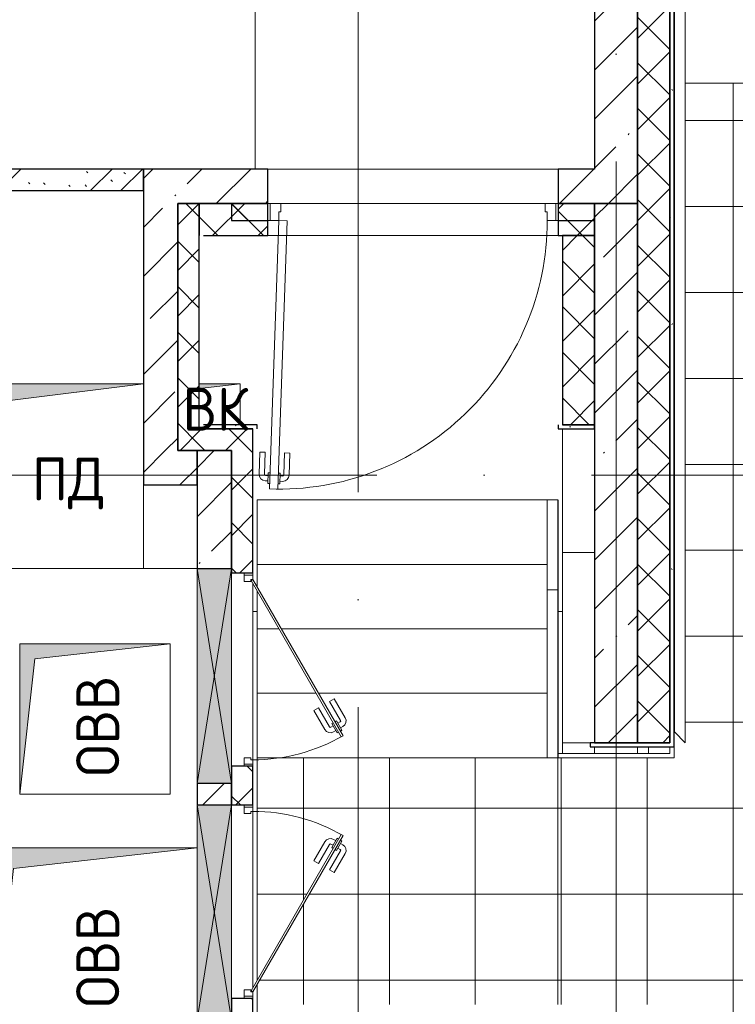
# Model space of a CAD drawing. Header units: millimetres. Extents: x -30540 to 150652, y -11730 to 123410.
# Tile 71 of 113: x 95080 to 98410, y 27487 to 32070. Entities that reach past the tile are written whole.
import ezdxf

# ---------------------------------------------------------------- set-up
doc = ezdxf.new("R2010")
doc.units = ezdxf.units.MM
doc.linetypes.add('ADSK_Линия сетки', pattern=[5000, 4000, -500, 0, -500])
doc.linetypes.add('Штриховая', pattern=[1000, 600, -400])
for name, color, linetype, lineweight in [('A-____-NOTE-TEXT', 7, 'Continuous', 18), ('A-DOOR-____-MCUT', 7, 'Continuous', 9), ('A-DOOR-____-OTLN', 7, 'Continuous', 18), ('A-DOOR-FRAM-MCUT', 7, 'Continuous', 9), ('A-DOOR-OPNG-OTLN', 7, 'Continuous', 18), ('A-FLOR-____-OTLN', 7, 'Continuous', 18), ('A-FLOR-____-PATT', 7, 'Continuous', 18), ('A-GENM-____-OTLN', 7, 'Continuous', 18), ('A-GLAZ-____-MCUT', 7, 'Continuous', 9), ('A-GLAZ-____-OTLN', 7, 'Continuous', 18), ('A-ROOF-____-OTLN', 7, 'Continuous', 18), ('A-ROOF-____-PATT', 7, 'Continuous', 18), ('A-WALL-____-MCUT', 7, 'Continuous', 40), ('A-WALL-____-OTLN', 7, 'Continuous', 18), ('A-WALL-____-PATT', 7, 'Continuous', 40), ('I-WALL-____-MCUT', 7, 'Continuous', 40), ('M-EQPM-____-OTLN', 7, 'Continuous', 18), ('S-GRID-____-OTLN', 7, 'Continuous', 9), ('S-STRS-____-OTLN', 7, 'Continuous', 18), ('Ограждение', 7, 'Continuous', 18), ('Перила', 7, 'Continuous', 18), ('Поручни', 7, 'Continuous', 18)]:
    doc.layers.add(name, color=color, linetype=linetype, lineweight=lineweight)
doc.styles.add('GOST Common', font='GOST_Common.ttf', dxfattribs={"height": 200})
pattern_1 = [(45, (0, 0), (-106.06602, 106.06602), []), (135, (0, 0), (-106.06602, -106.06602), [])]
pattern_2 = [(45, (0, 0), (-228.0985, 228.0985), []), (45, (228.1, 0), (-228.0985, 228.0985), [403.225, -80.645, 6.706, -73.939])]
pattern_3 = [(0, (0, 0), (0, 400), []), (90, (0, 0), (-400, 2e-14), [])]
pattern_4 = [(0, (0, 0), (406.4, 101.6), [6.706, -298.094, 6.706, -298.094, -1625.6]), (0, (0, 0), (406.4, 101.6), [-609.6, 6.706, -602.894, 6.706, -298.094, -711.2]), (0, (0, 0), (406.4, 101.6), [-1524, 6.706, -196.494, 6.706, -501.294]), (120, (152.4, 50.8), (-291.18818, 301.15272), [6.706, -298.094, 6.706, -298.094, -1625.6]), (120, (152.4, 50.8), (-291.18818, 301.15272), [-609.6, 6.706, -602.894, 6.706, -298.094, -711.2]), (120, (152.4, 50.8), (-291.18818, 301.15272), [-1524, 6.706, -196.494, 6.706, -501.294]), (240, (203.2, 254), (-115.21182, -402.75272), [6.706, -298.094, 6.706, -298.094, -1625.6]), (240, (203.2, 254), (-115.21182, -402.75272), [-609.6, 6.706, -602.894, 6.706, -298.094, -711.2]), (240, (203.2, 254), (-115.21182, -402.75272), [-1524, 6.706, -196.494, 6.706, -501.294])]

# ---------------------------------------------------------------- blocks, each defined once
blk = doc.blocks.new('Ограждение - Ограждение-5682640-Кровля ЭЛ')
at = {"layer": 'Поручни', "color": 253, "lineweight": 13, "true_color": 0xaaaaaa}
for p, q in [((13229.6, 35085), (13279.6, 35085)), ((13229.6, 35085), (13229.6, 33885)), ((13279.6, 35085), (13279.6, 33885)), ((13279.6, 33885), (13229.6, 33885))]:
    blk.add_line(p, q, dxfattribs=at)
blk = doc.blocks.new('Тип перил - Перила_Внутренний_-5682675-Кровля ЭЛ')
at = {"layer": 'Перила', "color": 253, "lineweight": 13, "true_color": 0xaaaaaa}
for p, q in [((13229.6, 35085), (13279.6, 35085)), ((13229.6, 34666.8), (13229.6, 35085)), ((13279.6, 35085), (13279.6, 34666.8)), ((13279.6, 34666.8), (13229.6, 34666.8))]:
    blk.add_line(p, q, dxfattribs=at)
blk = doc.blocks.new('Тип перил - Перила_Внутренний_-V85-Кровля ЭЛ')
at = {"layer": 'Перила', "color": 253, "lineweight": 13, "true_color": 0xaaaaaa}
for p, q in [((13279.6, 35085), (13229.6, 35085)), ((13229.6, 35085), (13229.6, 33885)), ((13279.6, 35085), (13279.6, 33885)), ((13279.6, 33885), (13229.6, 33885))]:
    blk.add_line(p, q, dxfattribs=at)
blk = doc.blocks.new('АР_Канал вертикальный прямоугольный1 - ОВВ-6947651-Кровля ЭЛ')
at = {"layer": 'M-EQPM-____-OTLN', "lineweight": 13, "true_color": 0xe2e2e2}
blk.add_hatch(color=254, dxfattribs=at).paths.add_polyline_path([(475, -475), (-380, -380), (-475, 475), (-475, -475), (-363.2, -475)])
at = {"layer": 'M-EQPM-____-OTLN', "color": 253, "lineweight": 13, "true_color": 0xaaaaaa}
for p, q in [((-475, 475), (-380, -380)), ((-475, 475), (-380, -380)), ((-475, -475), (-475, 475)), ((-475, 475), (475, 475)), ((-475, -475), (-475, 475)), ((475, 475), (-475, 475)), ((-475, 475), (-475, -475)), ((475, 475), (475, -475)), ((475, -475), (475, 475)), ((-380, -380), (475, -475)), ((-380, -380), (475, -475)), ((475, -475), (-475, -475)), ((475, -475), (-475, -475)), ((-475, -475), (475, -475))]:
    blk.add_line(p, q, dxfattribs=at)
blk = doc.blocks.new('КР-Проем - Настраиваемый-6137053-Кровля ЭЛ')
at = {"layer": 'A-DOOR-OPNG-OTLN', "color": 253, "lineweight": 13, "true_color": 0xaaaaaa}
for p, q in [((-675, 80), (675, 80)), ((-675, -80), (675, -80))]:
    blk.add_line(p, q, dxfattribs=at)
blk = doc.blocks.new('АР_Проем - Настраиваемый-6237354-Кровля ЭЛ')
at = {"layer": 'A-DOOR-OPNG-OTLN', "color": 253, "lineweight": 13, "true_color": 0xaaaaaa}
for p, q in [((-675, 75), (675, 75)), ((-675, -75), (675, -75))]:
    blk.add_line(p, q, dxfattribs=at)
blk = doc.blocks.new('АР_Канал вертикальный прямоугольный1 - ОВВ-6947537-Кровля ЭЛ')
at = {"layer": 'M-EQPM-____-OTLN', "lineweight": 13, "true_color": 0xe2e2e2}
blk.add_hatch(color=254, dxfattribs=at).paths.add_polyline_path([(350, -350), (-280, -280), (-350, 350), (-350, -350)])
at = {"layer": 'M-EQPM-____-OTLN', "color": 253, "lineweight": 13, "true_color": 0xaaaaaa}
for p, q in [((-350, 350), (-280, -280)), ((-350, 350), (-280, -280)), ((-350, -350), (-350, 350)), ((-350, 350), (350, 350)), ((-350, -350), (-350, 350)), ((350, 350), (-350, 350)), ((-350, 350), (-350, -350)), ((350, 350), (350, -350)), ((350, -350), (350, 350)), ((-280, -280), (350, -350)), ((-280, -280), (350, -350)), ((350, -350), (-350, -350)), ((350, -350), (-350, -350)), ((-350, -350), (350, -350))]:
    blk.add_line(p, q, dxfattribs=at)
blk = doc.blocks.new('АР_Отверстие прямоугольное - ОВВ-6231125-Кровля ЭЛ')
at = {"layer": 'A-GLAZ-____-OTLN', "lineweight": 13, "true_color": 0xf0f0f0}
blk.add_hatch(color=7, dxfattribs=at).paths.add_polyline_path([(625, -80), (625, 80), (-375, 80), (-375, -80)])
at = {"layer": 'A-GLAZ-____-MCUT', "color": 253, "lineweight": 15, "true_color": 0xaaaaaa}
for p, q in [((-375, 80), (-375, -80)), ((625, 80), (625, -80))]:
    blk.add_line(p, q, dxfattribs=at)
at = {"layer": 'A-GLAZ-____-OTLN', "color": 253, "lineweight": 5, "true_color": 0xaaaaaa}
for p, q in [((625, 80), (-375, -80)), ((-375, 80), (625, -80))]:
    blk.add_line(p, q, dxfattribs=at)
at = {"layer": 'A-GLAZ-____-OTLN', "color": 253, "lineweight": 13, "true_color": 0xaaaaaa}
for p, q in [((625, 80), (-375, 80)), ((-375, 80), (-375, -80)), ((625, -80), (625, 80)), ((-375, -80), (625, -80))]:
    blk.add_line(p, q, dxfattribs=at)
blk = doc.blocks.new('АР_Дверь однопольная - 1350х1900h_1200__Глухая_Кровля-6549488-Кровля ЭЛ')
at = {"layer": 'A-DOOR-____-MCUT', "color": 253, "lineweight": 15, "true_color": 0xaaaaaa}
for p, q in [((628.6, 1290.6), (585, 41.4)), ((625, 40), (668.6, 1289.2)), ((668.6, 1289.2), (628.6, 1290.6)), ((585, 41.4), (625, 40))]:
    blk.add_line(p, q, dxfattribs=at)
at = {"layer": 'A-DOOR-____-OTLN', "color": 253, "lineweight": 5, "true_color": 0xaaaaaa}
for p, q in [((619.3, 1253.4), (607.3, 1253.9)), ((619.8, 1265.9), (618, 1216)), ((627.8, 1265.6), (619.8, 1265.9)), ((667.8, 1264.3), (675.7, 1264)), ((675.7, 1264), (674, 1214)), ((675.3, 1251.5), (687.3, 1251.1)), ((572.7, 1122.5), (576.3, 1224.9)), ((597.7, 1121.6), (601.3, 1224.1)), ((618.5, 1228.5), (606.5, 1228.9)), ((618, 1216), (626, 1215.7)), ((674, 1214), (666, 1214.3)), ((674.4, 1226.5), (686.4, 1226.1)), ((687.7, 1118.5), (691.3, 1220.9)), ((712.7, 1117.6), (716.2, 1220)), ((597.7, 1121.6), (572.7, 1122.5)), ((687.7, 1118.5), (712.7, 1117.6))]:
    blk.add_line(p, q, dxfattribs=at)
at = {"layer": 'A-DOOR-____-OTLN', "color": 253, "lineweight": 13, "true_color": 0xaaaaaa}
blk.add_arc((625, 40), 1250, 88, 180, dxfattribs=at)
at = {"layer": 'A-DOOR-____-OTLN', "color": 253, "lineweight": 5, "true_color": 0xaaaaaa}
for centre, radius, start, end in [((606.3, 1223.9), 30, 88, 178), ((686.3, 1221.1), 30, 358, 88), ((606.3, 1223.9), 4.99, 88, 178), ((686.3, 1221.1), 4.99, 358, 88)]:
    blk.add_arc(centre, radius, start, end, dxfattribs=at)
at = {"layer": 'A-DOOR-FRAM-MCUT', "color": 253, "lineweight": 15, "true_color": 0xaaaaaa}
for p, q in [((-665, 40), (-675, 40)), ((-625, 40), (-665, 40)), ((-665, 40), (-665, -40)), ((-625, 0), (-625, 40)), ((-615, 0), (-625, 0)), ((-615, -40), (-615, 0)), ((625, 0), (615, 0)), ((615, 0), (615, -40)), ((665, 40), (625, 40)), ((625, 40), (625, 0)), ((665, -40), (665, 40)), ((665, 40), (675, 40)), ((-665, -40), (-675, -40)), ((-665, -40), (-615, -40)), ((615, -40), (665, -40)), ((665, -40), (675, -40))]:
    blk.add_line(p, q, dxfattribs=at)
blk = doc.blocks.new('АР_Канал вертикальный прямоугольный - ВК-6323410-Кровля ЭЛ')
at = {"layer": 'M-EQPM-____-OTLN', "lineweight": 13, "true_color": 0xe2e2e2}
blk.add_hatch(color=254, dxfattribs=at).paths.add_polyline_path([(-85, 75), (-84, 84), (105, 105), (-85, 105), (-85, 85)])
at = {"layer": 'M-EQPM-____-OTLN', "color": 253, "lineweight": 13, "true_color": 0xaaaaaa}
for p, q in [((105, 105), (-85, 105)), ((105, 105), (-85, 105)), ((-85, 105), (105, 105)), ((-84, 84), (105, 105)), ((-84, 84), (105, 105)), ((105, -85), (105, 105)), ((105, 105), (105, -85)), ((-85, 75), (-84, 84)), ((-85, 75), (-84, 84))]:
    blk.add_line(p, q, dxfattribs=at)
blk = doc.blocks.new('АР_Канал вертикальный прямоугольный - ПД-6501947-Кровля ЭЛ')
at = {"layer": 'M-EQPM-____-OTLN', "lineweight": 13, "true_color": 0xe2e2e2}
blk.add_hatch(color=254, dxfattribs=at).paths.add_polyline_path([(-350, -430), (-272, 352), (350, 430), (-350, 430), (-350, -396.2)])
at = {"layer": 'M-EQPM-____-OTLN', "color": 253, "lineweight": 13, "true_color": 0xaaaaaa}
for p, q in [((350, 430), (-350, 430)), ((350, 430), (-350, 430)), ((-350, 430), (350, 430)), ((-272, 352), (350, 430)), ((-272, 352), (350, 430)), ((-350, -430), (-272, 352)), ((-350, -430), (-272, 352)), ((350, -430), (350, -40)), ((350, -40), (350, -430)), ((-350, -430), (350, -430)), ((350, -430), (-350, -430))]:
    blk.add_line(p, q, dxfattribs=at)
blk = doc.blocks.new('_GM_Dt-St-D_Фартук гнутый из оцинкованной стали_Пристенный_Тип 1__c-верхняя кромка с отгибом_ - ФС-1_3_50х70У100-1_5_t__RAL7016-6954659-Кровля ЭЛ')
at = {"layer": 'A-GENM-____-OTLN', "color": 253, "lineweight": 13, "true_color": 0xaaaaaa}
for p, q in [((0, 50), (7331.5, 50)), ((7331.5, 50), (7281.5, 0)), ((50, 0), (7281.5, 0)), ((7281.5, -1.5), (7281.5, 0))]:
    blk.add_line(p, q, dxfattribs=at)
blk = doc.blocks.new('АР_Отверстие прямоугольное - ОВВ-V104-Кровля ЭЛ')
at = {"layer": 'A-GLAZ-____-OTLN', "lineweight": 13, "true_color": 0xf0f0f0}
blk.add_hatch(color=7, dxfattribs=at).paths.add_polyline_path([(625, 80), (-375, 80), (-375, -80), (625, -80)])
at = {"layer": 'A-GLAZ-____-MCUT', "color": 253, "lineweight": 15, "true_color": 0xaaaaaa}
for p, q in [((-375, 80), (-375, -80)), ((625, 80), (625, -80))]:
    blk.add_line(p, q, dxfattribs=at)
at = {"layer": 'A-GLAZ-____-OTLN', "color": 253, "lineweight": 5, "true_color": 0xaaaaaa}
for p, q in [((625, 80), (-375, -80)), ((-375, 80), (625, -80))]:
    blk.add_line(p, q, dxfattribs=at)
at = {"layer": 'A-GLAZ-____-OTLN', "color": 253, "lineweight": 13, "true_color": 0xaaaaaa}
for p, q in [((625, 80), (-375, 80)), ((-375, 80), (-375, -80)), ((625, -80), (625, 80)), ((-375, -80), (-175, -80))]:
    blk.add_line(p, q, dxfattribs=at)
blk = doc.blocks.new('АР_Дверь однопольная - 900х600h_900__кровля-6372752-Кровля ЭЛ')
at = {"layer": 'A-DOOR-____-MCUT', "color": 253, "lineweight": 15, "true_color": 0xaaaaaa}
for p, q in [((-307.5, 470), (-312.5, 461.3)), ((-312.5, 461.3), (415, 41.3)), ((420, 50), (-307.5, 470)), ((415, 41.3), (420, 50))]:
    blk.add_line(p, q, dxfattribs=at)
at = {"layer": 'A-DOOR-____-OTLN', "color": 253, "lineweight": 5, "true_color": 0xaaaaaa}
for p, q in [((-285.8, 457.5), (-281.8, 464.4)), ((-281.8, 464.4), (-238.5, 439.4)), ((-271, 458.2), (-265, 468.6)), ((-135.2, 428.3), (-224, 479.6)), ((-290.8, 448.8), (-294.8, 441.9)), ((-294.8, 441.9), (-251.5, 416.9)), ((-284, 435.7), (-290, 425.3)), ((-262.3, 423.2), (-268.3, 412.8)), ((-251.5, 416.9), (-247.5, 423.8)), ((-249.3, 445.7), (-243.3, 456.1)), ((-238.5, 439.4), (-242.5, 432.5)), ((-147.7, 406.7), (-236.5, 457.9)), ((-147.7, 406.7), (-135.2, 428.3)), ((-190.2, 333), (-279, 384.3)), ((-177.7, 354.7), (-266.5, 405.9)), ((-177.7, 354.7), (-190.2, 333))]:
    blk.add_line(p, q, dxfattribs=at)
at = {"layer": 'A-DOOR-____-OTLN', "color": 253, "lineweight": 13, "true_color": 0xaaaaaa}
blk.add_arc((420, 50), 840, 150, 180, dxfattribs=at)
at = {"layer": 'A-DOOR-____-OTLN', "color": 253, "lineweight": 5, "true_color": 0xaaaaaa}
for centre, radius, start, end in [((-239, 453.6), 30, 60, 150), ((-239, 453.6), 4.99, 60, 150), ((-264, 410.3), 30, 150, 240), ((-264, 410.3), 4.99, 150, 240)]:
    blk.add_arc(centre, radius, start, end, dxfattribs=at)
at = {"layer": 'A-DOOR-FRAM-MCUT', "color": 253, "lineweight": 15, "true_color": 0xaaaaaa}
for p, q in [((-440, 50), (-450, 50)), ((-420, 50), (-440, 50)), ((-440, 50), (-440, 10)), ((-420, 40), (-420, 50)), ((440, 50), (420, 50)), ((420, 50), (420, 40)), ((440, 10), (440, 50)), ((440, 50), (450, 50)), ((-440, 10), (-450, 10)), ((-440, 10), (-410, 10)), ((-410, 40), (-420, 40)), ((-410, 10), (-410, 40)), ((420, 40), (410, 40)), ((410, 40), (410, 10)), ((410, 10), (440, 10)), ((440, 10), (450, 10))]:
    blk.add_line(p, q, dxfattribs=at)
blk = doc.blocks.new('АР_Дверь однопольная - 900х600h_900__кровля-6372755-Кровля ЭЛ')
at = {"layer": 'A-DOOR-____-MCUT', "color": 253, "lineweight": 15, "true_color": 0xaaaaaa}
for p, q in [((307.5, 470), (-420, 50)), ((-415, 41.3), (312.5, 461.3)), ((312.5, 461.3), (307.5, 470)), ((-420, 50), (-415, 41.3))]:
    blk.add_line(p, q, dxfattribs=at)
at = {"layer": 'A-DOOR-____-OTLN', "color": 253, "lineweight": 5, "true_color": 0xaaaaaa}
for p, q in [((135.2, 428.3), (224, 479.6)), ((281.8, 464.4), (238.5, 439.4)), ((271, 458.2), (265, 468.6)), ((285.8, 457.5), (281.8, 464.4)), ((147.7, 406.7), (135.2, 428.3)), ((147.7, 406.7), (236.5, 457.9)), ((238.5, 439.4), (242.5, 432.5)), ((249.3, 445.7), (243.3, 456.1)), ((251.5, 416.9), (247.5, 423.8)), ((294.8, 441.9), (251.5, 416.9)), ((262.3, 423.2), (268.3, 412.8)), ((284, 435.7), (290, 425.3)), ((290.8, 448.8), (294.8, 441.9)), ((177.7, 354.7), (266.5, 405.9)), ((190.2, 333), (279, 384.3)), ((177.7, 354.7), (190.2, 333))]:
    blk.add_line(p, q, dxfattribs=at)
for centre, radius, start, end in [((239, 453.6), 30, 30, 120), ((239, 453.6), 4.99, 30, 120), ((264, 410.3), 4.99, 300, 30), ((264, 410.3), 30, 300, 30)]:
    blk.add_arc(centre, radius, start, end, dxfattribs=at)
at = {"layer": 'A-DOOR-____-OTLN', "color": 253, "lineweight": 13, "true_color": 0xaaaaaa}
blk.add_arc((-420, 50), 840, 360, 30, dxfattribs=at)
at = {"layer": 'A-DOOR-FRAM-MCUT', "color": 253, "lineweight": 15, "true_color": 0xaaaaaa}
for p, q in [((-440, 50), (-450, 50)), ((-420, 50), (-440, 50)), ((-440, 50), (-440, 10)), ((-420, 40), (-420, 50)), ((440, 50), (420, 50)), ((420, 50), (420, 40)), ((440, 10), (440, 50)), ((440, 50), (450, 50)), ((-440, 10), (-450, 10)), ((-440, 10), (-410, 10)), ((-410, 40), (-420, 40)), ((-410, 10), (-410, 40)), ((420, 40), (410, 40)), ((410, 40), (410, 10)), ((410, 10), (440, 10)), ((440, 10), (450, 10))]:
    blk.add_line(p, q, dxfattribs=at)
blk = doc.blocks.new('Наметкина 10_РД_АР_К4_отсоединено_rvt-1-Кровля ЭЛ')
at = {"layer": 'A-FLOR-____-PATT', "lineweight": 5, "true_color": 0xd2d2d2}
h = blk.add_hatch(dxfattribs=at)
h.set_pattern_fill('FP_22', color=254, style=0, pattern_type=2)
h.set_pattern_definition(pattern_3)
h.paths.add_polyline_path([(96235.3, 27435), (96235.3, 27436.5), (96185.3, 27486.5), (96185.3, 27435)])
h.paths.add_polyline_path([(97584.9, 27486.5), (97584.9, 28635), (96185.3, 28635), (96185.3, 27599.6), (96576.6, 28277.5), (96585.3, 28272.5), (96185.3, 27579.6), (96185.3, 27486.5), (97251.2, 27486.5)])
at = {"layer": 'A-ROOF-____-PATT', "lineweight": 5, "true_color": 0xd2d2d2}
h = blk.add_hatch(dxfattribs=at)
h.set_pattern_fill('FP_22', color=254, style=0, pattern_type=2)
h.set_pattern_definition(pattern_3)
h.paths.add_polyline_path([(103145.3, 12249.9), (104045.3, 12249.9), (104045.3, 19755), (106355.3, 19755), (106355.3, 29125), (103558.6, 29125), (103558.6, 36525), (102658.6, 36525), (102658.6, 28225), (105457, 28225), (105455.3, 26225), (99313.8, 26225), (99313.8, 30946.5), (100275.8, 30946.5), (100275.8, 36525), (99375.8, 36525), (99375.8, 31775), (98176.8, 31775), (98176.8, 28705), (98125.3, 28755), (98125.3, 28635), (97585.3, 28635), (97584.9, 27486.5), (98176.8, 27486.5), (98176.8, 25304.5), (103455.3, 25304.5), (103455.3, 23720), (105455.3, 23720), (105455.3, 20655), (98589.6, 20655), (98589.6, 19585), (98594.5, 19554.1), (98608.7, 19526.2), (98630.8, 19504.1), (98658.7, 19489.9), (98689.6, 19485), (98855.3, 19485), (98855.3, 19755), (98935.3, 19755), (98935.3, 19775), (99775.3, 19775), (99775.3, 19755), (103145.3, 19755), (103145.3, 17983.6)])
h.paths.add_polyline_path([(95305.3, 12249.9), (96205.3, 12249.9), (96205.3, 13710), (98855.3, 13710), (98855.3, 19385), (98689.6, 19385), (98645.1, 19390), (98602.8, 19404.8), (98564.9, 19428.6), (98533.2, 19460.3), (98509.4, 19498.2), (98494.6, 19540.5), (98489.6, 19585), (98489.6, 20655), (97955.3, 20655), (97955.3, 14610), (95305.3, 14610)])
h.paths.add_polyline_path([(98007, 28655), (98105.3, 28655), (98105.3, 28685), (98007, 28685)])
at = {"layer": 'A-WALL-____-PATT', "lineweight": 5, "true_color": 0xaaaaaa}
h = blk.add_hatch(dxfattribs=at)
h.set_pattern_fill('FP_24', color=253, style=0, pattern_type=2)
h.set_pattern_definition(pattern_4)
h.paths.add_polyline_path([(98105.3, 28685), (98125.3, 28685), (98125.3, 35965), (98105.3, 35965), (98105.3, 28705)])
h = blk.add_hatch(dxfattribs=at)
h.set_pattern_fill('FP_21', color=253, style=0, pattern_type=2)
h.set_pattern_definition(pattern_1)
h.paths.add_polyline_path([(97955.3, 28705), (98105.3, 28705), (98105.3, 35815), (97955.3, 35815), (97955.3, 29548.8)])
h = blk.add_hatch(dxfattribs=at)
h.set_pattern_fill('FP_19', color=253, style=0, pattern_type=2)
h.set_pattern_definition(pattern_2)
h.paths.add_polyline_path([(97955.3, 31215), (97955.3, 35615), (97755.3, 35615), (97755.3, 31215)])
h = blk.add_hatch(dxfattribs=at)
h.set_pattern_fill('FP_23', color=253, style=0, pattern_type=2)
h.set_pattern_definition([(135, (300.56, 377.28), (-565.6854, 6e-14), [10, -790]), (135, (349.8, 474.73), (-565.6854, 6e-14), [10, -790]), (135, (423.93, 473.06), (-565.6854, 6e-14), [10, -790]), (135, (229.92, 447.9), (-565.6854, 6e-14), [10, -790]), (135, (155.08, 447.9), (-565.6854, 6e-14), [10, -790]), (135, (114.9, 369.03), (-565.6854, 6e-14), [10, -790]), (135, (132.43, 285.8), (-565.6854, 6e-14), [10, -790]), (135, (214.66, 322), (-565.6854, 6e-14), [10, -790]), (135, (198.16, 261.88), (-565.6854, 6e-14), [10, -790]), (135, (45.2, 272.9), (-565.6854, 6e-14), [10, -790]), (135, (42.32, 336.16), (-565.6854, 6e-14), [10, -790]), (135, (92.26, 192.24), (-565.6854, 6e-14), [10, -790]), (135, (7.07, 149.2), (-565.6854, 6e-14), [10, -790]), (135, (80.6, 95.1), (-565.6854, 6e-14), [10, -790]), (135, (79.53, 36.94), (-565.6854, 6e-14), [10, -790]), (135, (153.87, 74.56), (-565.6854, 6e-14), [10, -790]), (135, (228.35, 124.8), (-565.6854, 6e-14), [10, -790]), (135, (279.75, 180.4), (-565.6854, 6e-14), [10, -790]), (135, (282.9, 31.63), (-565.6854, 6e-14), [10, -790]), (135, (377.38, 53.45), (-565.6854, 6e-14), [10, -790]), (135, (352.28, 102.7), (-565.6854, 6e-14), [10, -790]), (135, (354.05, 0), (-565.6854, 6e-14), [10, -790]), (135, (553.23, 16.45), (-565.6854, 6e-14), [10, -790]), (135, (542.38, 63.45), (-565.6854, 6e-14), [10, -790]), (135, (536.58, 239.3), (-565.6854, 6e-14), [10, -790]), (135, (475.85, 203.9), (-565.6854, 6e-14), [10, -790]), (135, (475.85, 316.54), (-565.6854, 6e-14), [10, -790]), (135, (520.8, 408.7), (-565.6854, 6e-14), [10, -790]), (135, (551.1, 470.8), (-565.6854, 6e-14), [10, -790]), (135, (235.25, 537.93), (-565.6854, 6e-14), [10, -790]), (135, (407.25, 547.65), (-565.6854, 6e-14), [10, -790]), (135, (94.5, 558.6), (-565.6854, 6e-14), [10, -790]), (135, (46.4, 532.3), (-565.6854, 6e-14), [10, -790]), (135, (85.56, 465.04), (-565.6854, 6e-14), [10, -790]), (135, (355.53, 181.14), (-565.6854, 6e-14), [10, -790]), (135, (362.23, 243.6), (-565.6854, 6e-14), [10, -790]), (135, (413.45, 344.1), (-565.6854, 6e-14), [10, -790]), (135, (286.3, 273.25), (-565.6854, 6e-14), [10, -790]), (135, (423.02, 263.72), (-565.6854, 6e-14), [10, -790]), (135, (162.94, 190.2), (-565.6854, 6e-14), [10, -790]), (135, (470.25, 120.93), (-565.6854, 6e-14), [10, -790]), (135, (484.48, 9.78), (-565.6854, 6e-14), [10, -790]), (45, (0, 212.13), (-565.6854, 0), []), (45, (212.13, 0), (-565.6854, 0), []), (45, (353.55, 0), (-565.6854, 0), []), (45, (0, 353.55), (-565.6854, 0), [])])
h.paths.add_polyline_path([(95655.3, 31275), (95655.3, 31375), (94955.3, 31375), (94955.3, 31275), (95207.6, 31275)])
h = blk.add_hatch(dxfattribs=at)
h.set_pattern_fill('FP_19', color=253, style=0, pattern_type=2)
h.set_pattern_definition(pattern_2)
h.paths.add_polyline_path([(97755.3, 31215), (97755.3, 31375), (97585.3, 31375), (97585.3, 31215)])
h.paths.add_polyline_path([(96235.3, 31215), (96235.3, 31375), (95655.3, 31375), (95655.3, 31215), (95815.3, 31215)])
h = blk.add_hatch(dxfattribs=at)
h.set_pattern_fill('FP_19', color=253, style=0, pattern_type=2)
h.set_pattern_definition(pattern_2)
h.paths.add_polyline_path([(95815.3, 30065), (95815.3, 31215), (95655.3, 31215), (95655.3, 30065)])
h = blk.add_hatch(dxfattribs=at)
h.set_pattern_fill('FP_21', color=253, style=0, pattern_type=2)
h.set_pattern_definition(pattern_1)
h.paths.add_polyline_path([(95915.3, 30065), (95915.3, 31215), (95815.3, 31215), (95815.3, 30065)])
h = blk.add_hatch(dxfattribs=at)
h.set_pattern_fill('FP_21', color=253, style=0, pattern_type=2)
h.set_pattern_definition(pattern_1)
h.paths.add_polyline_path([(97755.3, 31065), (97755.3, 31215), (97585.3, 31215), (97585.3, 31065)])
h.paths.add_polyline_path([(95935.3, 31065), (96235.3, 31065), (96235.3, 31215), (95915.3, 31215), (95915.3, 31065)])
h = blk.add_hatch(dxfattribs=at)
h.set_pattern_fill('FP_21', color=253, style=0, pattern_type=2)
h.set_pattern_definition(pattern_1)
h.paths.add_polyline_path([(96235.3, 31135), (96235.3, 31215), (96065.3, 31215), (96065.3, 31135)])
h.paths.add_polyline_path([(97755.3, 31135), (97755.3, 31215), (97585.3, 31215), (97585.3, 31135)])
h = blk.add_hatch(dxfattribs=at)
h.set_pattern_fill('FP_19', color=253, style=0, pattern_type=2)
h.set_pattern_definition(pattern_2)
h.paths.add_polyline_path([(97955.3, 28705), (97955.3, 31215), (97755.3, 31215), (97755.3, 28705)])
h = blk.add_hatch(dxfattribs=at)
h.set_pattern_fill('FP_21', color=253, style=0, pattern_type=2)
h.set_pattern_definition(pattern_1)
h.paths.add_polyline_path([(97755.3, 30185), (97755.3, 31065), (97605.3, 31065), (97605.3, 30185)])
h = blk.add_hatch(dxfattribs=at)
h.set_pattern_fill('FP_21', color=253, style=0, pattern_type=2)
h.set_pattern_definition(pattern_1)
h.paths.add_polyline_path([(96065.3, 30065), (96165.3, 30065), (96165.3, 30165), (95915.3, 30165), (95915.3, 30065)])
h = blk.add_hatch(dxfattribs=at)
h.set_pattern_fill('FP_24', color=253, style=0, pattern_type=2)
h.set_pattern_definition(pattern_4)
h.paths.add_polyline_path([(96165.3, 30165), (96185.3, 30165), (96185.3, 30185), (95935.3, 30185), (95935.3, 30165)])
h = blk.add_hatch(dxfattribs=at)
h.set_pattern_fill('FP_24', color=253, style=0, pattern_type=2)
h.set_pattern_definition(pattern_4)
h.paths.add_polyline_path([(97755.3, 30165), (97755.3, 30185), (97585.3, 30185), (97585.3, 30165)])
h = blk.add_hatch(dxfattribs=at)
h.set_pattern_fill('FP_19', color=253, style=0, pattern_type=2)
h.set_pattern_definition(pattern_2)
h.paths.add_polyline_path([(95655.3, 29905), (95905.3, 29905), (95905.3, 30065), (95655.3, 30065)])
h = blk.add_hatch(dxfattribs=at)
h.set_pattern_fill('FP_19', color=253, style=0, pattern_type=2)
h.set_pattern_definition(pattern_2)
h.paths.add_polyline_path([(96065.3, 29585), (96065.3, 30065), (95905.3, 30065), (95905.3, 29585)])
h = blk.add_hatch(dxfattribs=at)
h.set_pattern_fill('FP_21', color=253, style=0, pattern_type=2)
h.set_pattern_definition(pattern_1)
h.paths.add_polyline_path([(96165.3, 27415), (96165.3, 27515), (96065.3, 27515), (96065.3, 27415)])
h.paths.add_polyline_path([(96165.3, 28415), (96165.3, 28595), (96065.3, 28595), (96065.3, 28415)])
h.paths.add_polyline_path([(96065.3, 29495), (96165.3, 29495), (96165.3, 30065), (96065.3, 30065), (96065.3, 29515)])
h = blk.add_hatch(dxfattribs=at)
h.set_pattern_fill('FP_19', color=253, style=0, pattern_type=2)
h.set_pattern_definition(pattern_2)
h.paths.add_polyline_path([(96065.3, 27265), (96065.3, 27415), (95905.3, 27415), (95905.3, 27265)])
h.paths.add_polyline_path([(96065.3, 28415), (96065.3, 28515), (95905.3, 28515), (95905.3, 28415)])
h.paths.add_polyline_path([(95905.3, 29515), (96065.3, 29515), (96065.3, 29585), (95905.3, 29585), (95905.3, 29548.8)])
at = {"layer": 'A-FLOR-____-OTLN', "color": 253, "lineweight": 13, "true_color": 0xaaaaaa}
for p, q in [((96175.3, 32325), (96175.3, 31375)), ((96235.3, 31375), (97585.3, 31375)), ((97585.3, 31375), (96235.3, 31375)), ((96235.3, 31215), (96245.3, 31215)), ((96295.3, 31215), (97525.3, 31215)), ((97575.3, 31215), (97585.3, 31215)), ((95905.3, 29515), (95655.3, 29515)), ((96165.3, 29315), (96185.3, 29315)), ((97585.3, 29315), (97605.3, 29315)), ((96185.3, 28635), (96185.3, 27599.6)), ((97534.9, 28635), (96185.3, 28635)), ((96185.3, 27579.6), (96185.3, 27435))]:
    blk.add_line(p, q, dxfattribs=at)
at = {"layer": 'A-ROOF-____-OTLN', "color": 253, "lineweight": 13, "true_color": 0xaaaaaa}
for p, q in [((99375.8, 31775), (98176.8, 31775)), ((97955.3, 28685), (97955.3, 28655)), ((98007, 28685), (98007, 28655)), ((97584.9, 28635), (97584.9, 27486.5))]:
    blk.add_line(p, q, dxfattribs=at)
at = {"layer": 'A-WALL-____-MCUT', "color": 253, "lineweight": 30, "true_color": 0xaaaaaa}
for p, q in [((98105.3, 35965), (98105.3, 28705)), ((98125.3, 28685), (98125.3, 35965)), ((97955.3, 35815), (97955.3, 28705)), ((98105.3, 28705), (98105.3, 35815)), ((97755.3, 35615), (97755.3, 31375)), ((97955.3, 31215), (97955.3, 35615)), ((96235.3, 31375), (95655.3, 31375)), ((95655.3, 31375), (95655.3, 31215)), ((96235.3, 31215), (96235.3, 31375)), ((97755.3, 31375), (97585.3, 31375)), ((97585.3, 31375), (97585.3, 31215)), ((95655.3, 31215), (95655.3, 30065)), ((95815.3, 31215), (96235.3, 31215)), ((95815.3, 30065), (95815.3, 31215)), ((95815.3, 31215), (95815.3, 30065)), ((95915.3, 31215), (95815.3, 31215)), ((96235.3, 31215), (95915.3, 31215)), ((95915.3, 31215), (95915.3, 31065)), ((95915.3, 30165), (95915.3, 31215)), ((96235.3, 31215), (96065.3, 31215)), ((96065.3, 31215), (96065.3, 31135)), ((96235.3, 31065), (96235.3, 31215)), ((96235.3, 31135), (96235.3, 31215)), ((97585.3, 31215), (97755.3, 31215)), ((97755.3, 31215), (97585.3, 31215)), ((97585.3, 31215), (97585.3, 31065)), ((97755.3, 31215), (97585.3, 31215)), ((97585.3, 31215), (97585.3, 31135)), ((97755.3, 31215), (97955.3, 31215)), ((97755.3, 31215), (97755.3, 28705)), ((97955.3, 31215), (97755.3, 31215)), ((97755.3, 31065), (97755.3, 31215)), ((97755.3, 31135), (97755.3, 31215)), ((97955.3, 28705), (97955.3, 31215)), ((96065.3, 31135), (96235.3, 31135)), ((97585.3, 31135), (97755.3, 31135)), ((95935.3, 31065), (96235.3, 31065)), ((97585.3, 31065), (97755.3, 31065)), ((97605.3, 31065), (97605.3, 30185)), ((97755.3, 31065), (97605.3, 31065)), ((97755.3, 30185), (97755.3, 31065)), ((96165.3, 30165), (95915.3, 30165)), ((96185.3, 30185), (95935.3, 30185)), ((95935.3, 30165), (96165.3, 30165)), ((96165.3, 30065), (96165.3, 30165)), ((96185.3, 30165), (96185.3, 30185)), ((97585.3, 30185), (97585.3, 30165)), ((97585.3, 30165), (97755.3, 30165)), ((97605.3, 30185), (97755.3, 30185)), ((97755.3, 30185), (97605.3, 30185)), ((97755.3, 30165), (97755.3, 30185)), ((95655.3, 30065), (95655.3, 29905)), ((95815.3, 30065), (95915.3, 30065)), ((95905.3, 30065), (95815.3, 30065)), ((96065.3, 30065), (95905.3, 30065)), ((95905.3, 30065), (95905.3, 29585)), ((95905.3, 29905), (95905.3, 30065)), ((95915.3, 30065), (96065.3, 30065)), ((96065.3, 29585), (96065.3, 30065)), ((96065.3, 30065), (96065.3, 29515)), ((96165.3, 29495), (96165.3, 30065)), ((95655.3, 29905), (95905.3, 29905)), ((95905.3, 29585), (95905.3, 29515)), ((96065.3, 29515), (96065.3, 29585)), ((95905.3, 29515), (96065.3, 29515)), ((96065.3, 29515), (96065.3, 29495)), ((96065.3, 29495), (96165.3, 29495)), ((98105.3, 28705), (97735.3, 28705)), ((97735.3, 28705), (97735.3, 28685)), ((97755.3, 28705), (97955.3, 28705)), ((97955.3, 28705), (98105.3, 28705)), ((97735.3, 28685), (98105.3, 28685)), ((98105.3, 28685), (98125.3, 28685)), ((96065.3, 28595), (96065.3, 28515)), ((96165.3, 28595), (96065.3, 28595)), ((96165.3, 28415), (96165.3, 28595)), ((95905.3, 28515), (95905.3, 28415)), ((96065.3, 28515), (95905.3, 28515)), ((96065.3, 28515), (96065.3, 28415)), ((96065.3, 28415), (96065.3, 28515)), ((95905.3, 28415), (96065.3, 28415)), ((96065.3, 28415), (96165.3, 28415)), ((96065.3, 27515), (96065.3, 27415)), ((96165.3, 27515), (96065.3, 27515)), ((96165.3, 27415), (96165.3, 27515))]:
    blk.add_line(p, q, dxfattribs=at)
at = {"layer": 'A-WALL-____-OTLN', "color": 253, "lineweight": 13, "true_color": 0xaaaaaa}
for p, q in [((97605.3, 29589.6), (97605.3, 30165)), ((97605.3, 28704.9), (97605.3, 29589.6)), ((97605.3, 29589.6), (97755.3, 29589.6)), ((95905.3, 28515), (95905.3, 29515)), ((96065.3, 29515), (95905.3, 29515)), ((96065.3, 29515), (96065.3, 29495)), ((96065.3, 28595), (96065.3, 29495)), ((96065.3, 29495), (96065.3, 28595)), ((96165.3, 29495), (96165.3, 29485)), ((96165.3, 29445), (96165.3, 28625)), ((97605.3, 28655), (97605.3, 28704.9)), ((97735.3, 28704.9), (97605.3, 28704.9)), ((97585.3, 28655), (98105.3, 28655)), ((97585.3, 28635), (97585.3, 28655)), ((97605.3, 28655), (97755.3, 28655)), ((97755.3, 28685), (97755.3, 28655)), ((98105.3, 28655), (98105.3, 28685)), ((98125.3, 28685), (98125.3, 28635)), ((96165.3, 28605), (96165.3, 28595)), ((98105.3, 28635), (97585.3, 28635)), ((98105.3, 28635), (98125.3, 28635)), ((96065.3, 28595), (96065.3, 28515)), ((95905.3, 28515), (96065.3, 28515)), ((95905.3, 28215), (95905.3, 28415)), ((96065.3, 28415), (95905.3, 28415)), ((96065.3, 27515), (96065.3, 28415)), ((96165.3, 28415), (96065.3, 28415)), ((96065.3, 28415), (96065.3, 27515)), ((96165.3, 28415), (96165.3, 28405)), ((96165.3, 28385), (96165.3, 27565)), ((96165.3, 27525), (96165.3, 27515))]:
    blk.add_line(p, q, dxfattribs=at)
at = {"layer": 'I-WALL-____-MCUT', "color": 253, "lineweight": 30, "true_color": 0xaaaaaa}
for p, q in [((95655.3, 31375), (94955.3, 31375)), ((95655.3, 31275), (95655.3, 31375)), ((94955.3, 31275), (95655.3, 31275))]:
    blk.add_line(p, q, dxfattribs=at)
at = {"layer": 'S-STRS-____-OTLN', "color": 253, "lineweight": 13, "true_color": 0xaaaaaa}
for p, q in [((97534.9, 29835), (96185.3, 29835)), ((96185.3, 29835), (96185.3, 29535)), ((97585.3, 29835), (97585.3, 29535)), ((96185.3, 29535), (96185.3, 29430.4)), ((97534.9, 29535), (96185.3, 29535)), ((97585.3, 29535), (97585.3, 29235)), ((96185.3, 29410.4), (96185.3, 29235)), ((96185.3, 29235), (96185.3, 28935)), ((96286.5, 29235), (96185.3, 29235)), ((97534.9, 29235), (96298.1, 29235)), ((97585.3, 29235), (97585.3, 28935)), ((96185.3, 28935), (96185.3, 28635)), ((96459.7, 28935), (96185.3, 28935)), ((97534.9, 28935), (96471.3, 28935)), ((97585.3, 28935), (97585.3, 28655)), ((97534.9, 28635), (96185.3, 28635))]:
    blk.add_line(p, q, dxfattribs=at)
at = {"layer": 'S-STRS-____-OTLN', "color": 253, "linetype": 'Штриховая', "lineweight": 13, "true_color": 0xaaaaaa}
for p, q in [((97534.9, 29835), (96185.3, 29835)), ((97534.9, 29535), (96185.3, 29535)), ((96286.5, 29235), (96185.3, 29235)), ((97534.9, 29235), (96298.1, 29235)), ((96459.7, 28935), (96185.3, 28935)), ((97534.9, 28935), (96471.3, 28935))]:
    blk.add_line(p, q, dxfattribs=at)
at = {"layer": 'A-DOOR-____-OTLN', "color": 253, "lineweight": 13, "true_color": 0xaaaaaa}
for name, p, rotation in [('КР-Проем - Настраиваемый-6137053-Кровля ЭЛ', (96910.3, 31295), 180), ('АР_Дверь однопольная - 1350х1900h_1200__Глухая_Кровля-6549488-Кровля ЭЛ', (96910.3, 31175), 180), ('АР_Проем - Настраиваемый-6237354-Кровля ЭЛ', (96910.3, 31140), 180), ('АР_Дверь однопольная - 900х600h_900__кровля-6372755-Кровля ЭЛ', (96115.3, 29045), 269.9999999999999), ('АР_Дверь однопольная - 900х600h_900__кровля-6372752-Кровля ЭЛ', (96115.3, 27965), 269.9999999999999)]:
    blk.add_blockref(name, p, dxfattribs=dict(at, rotation=rotation))
at = {"layer": 'A-GENM-____-OTLN', "color": 253, "lineweight": 13, "true_color": 0xaaaaaa, "rotation": 270.0000000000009}
blk.add_blockref('_GM_Dt-St-D_Фартук гнутый из оцинкованной стали_Пристенный_Тип 1__c-верхняя кромка с отгибом_ - ФС-1_3_50х70У100-1_5_t__RAL7016-6954659-Кровля ЭЛ', (98126.8, 36036.5), dxfattribs=at)
at = {"layer": 'A-GLAZ-____-OTLN', "color": 253, "lineweight": 13, "true_color": 0xaaaaaa, "rotation": 269.9999999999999}
for name, p in [('АР_Отверстие прямоугольное - ОВВ-6231125-Кровля ЭЛ', (95985.3, 29140)), ('АР_Отверстие прямоугольное - ОВВ-V104-Кровля ЭЛ', (95985.3, 28040))]:
    blk.add_blockref(name, p, dxfattribs=at)
at = {"layer": 'M-EQPM-____-OTLN', "color": 253, "lineweight": 13, "true_color": 0xaaaaaa}
for name, p in [('АР_Канал вертикальный прямоугольный - ПД-6501947-Кровля ЭЛ', (95305.3, 29945)), ('АР_Канал вертикальный прямоугольный - ВК-6323410-Кровля ЭЛ', (96000.3, 30270))]:
    blk.add_blockref(name, p, dxfattribs=at)
at = {"layer": 'M-EQPM-____-OTLN', "color": 253, "lineweight": 13, "true_color": 0xaaaaaa, "rotation": 270.0000000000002}
for name, p in [('АР_Канал вертикальный прямоугольный1 - ОВВ-6947537-Кровля ЭЛ', (95430.3, 28815)), ('АР_Канал вертикальный прямоугольный1 - ОВВ-6947651-Кровля ЭЛ', (95430.3, 27740))]:
    blk.add_blockref(name, p, dxfattribs=at)
at = {"layer": 'Ограждение', "color": 253, "lineweight": 13, "true_color": 0xaaaaaa}
blk.add_blockref('Ограждение - Ограждение-5682640-Кровля ЭЛ', (84305.3, -5250), dxfattribs=at)
at = {"layer": 'Перила', "color": 253, "lineweight": 13, "true_color": 0xaaaaaa}
for name in ['Тип перил - Перила_Внутренний_-5682675-Кровля ЭЛ', 'Тип перил - Перила_Внутренний_-V85-Кровля ЭЛ']:
    blk.add_blockref(name, (84305.3, -5250), dxfattribs=at)
at = {"layer": 'A-____-NOTE-TEXT', "color": 253, "lineweight": 5, "true_color": 0xaaaaaa, "char_height": 200, "attachment_point": 1, "style": 'GOST Common'}
for s, insert, width in [('ВК', (95838.1, 30357.2), 400.844), ('ПД', (95136.1, 30032.2), 416.877)]:
    blk.add_mtext(s, dxfattribs=dict(at, insert=insert, width=width))
at = {"layer": 'A-____-NOTE-TEXT', "color": 253, "lineweight": 5, "true_color": 0xaaaaaa, "char_height": 200, "width": 609.282, "attachment_point": 1, "rotation": 90, "style": 'GOST Common'}
for insert in [(95343.1, 28547.2), (95343.1, 27472.2)]:
    blk.add_mtext('ОВВ', dxfattribs=dict(at, insert=insert))

msp = doc.modelspace()

# ---------------------------------------------------------------- linework, layer by layer
at = {"layer": 'S-GRID-____-OTLN', "color": 253, "linetype": 'ADSK_Линия сетки', "true_color": 0xaaaaaa}
for p, q in [((96655.3, -10130.4), (96655.3, 56550)), ((97855.3, -7590.4), (97855.3, 56550)), ((111741.6, 29950), (78589.2, 29950))]:
    msp.add_line(p, q, dxfattribs=at)

# ---------------------------------------------------------------- block references
at = {"lineweight": 5}
msp.add_blockref('Наметкина 10_РД_АР_К4_отсоединено_rvt-1-Кровля ЭЛ', (0, 0), dxfattribs=at)

doc.saveas('drawing.dxf')
